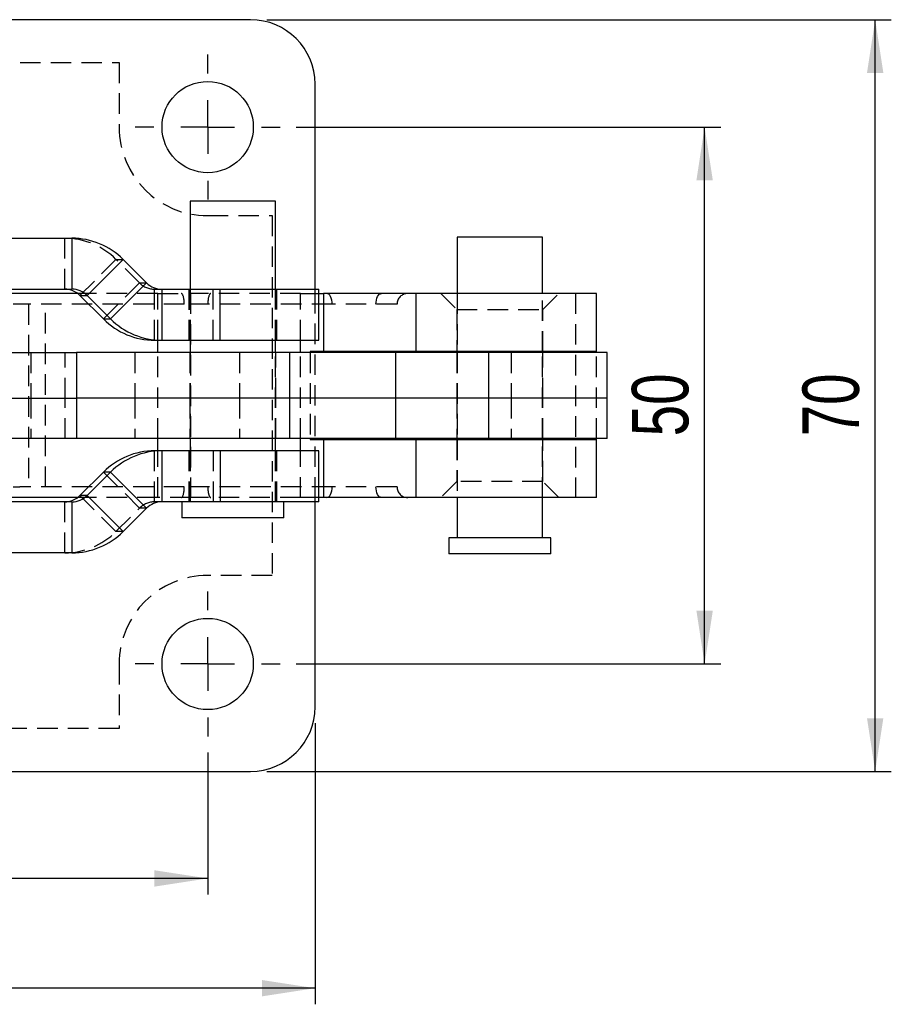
# Model space of a CAD drawing. Extents: x 50 to 602, y 2 to 426.
# Tile 13 of 22: x 269 to 350, y 139 to 231. Entities that reach past the tile are written whole.
import ezdxf

# ---------------------------------------------------------------- set-up
doc = ezdxf.new("R2010")
doc.units = 0
doc.header["$LTSCALE"] = 1.5
doc.linetypes.add('HIDDEN', pattern=[1.905, 1.27, -0.635])
doc.layers.get('0').update_dxf_attribs({"linetype": 'CONTINUOUS'})
doc.layers.add('FORMATO', color=179, linetype='CONTINUOUS')
doc.styles.add('SLDTEXTSTYLE0', font='TXT', dxfattribs={"width": 0.75})
doc.dimstyles.new('SLDDIMSTYLE2', dxfattribs={"dimtxt": 5.25, "dimasz": 4.953, "dimexe": 0, "dimexo": 0.0625, "dimgap": 1.3125, "dimtad": 1, "dimdec": 3, "dimrnd": 1e-09, "dimzin": 12, "dimtxsty": 'SLDTEXTSTYLE0', "dimsah": 1, "dimcen": 0.09, "dimazin": 3, "dimtfac": 1, "dimtdec": 3, "dimtofl": 0, "dimtmove": 0, "dimatfit": 3, "dimtolj": 1, "dimtzin": 12})

# ---------------------------------------------------------------- blocks, each defined once
blk = doc.blocks.new('_D_5')
at = {"layer": 'FORMATO'}
for p, q in [((294.707, 220.788), (334.222, 220.788)), ((332.722, 170.788), (332.722, 220.788)), ((294.707, 170.788), (334.222, 170.788))]:
    blk.add_line(p, q, dxfattribs=at)
for points in [[(332.722, 220.788), (331.96, 215.835), (333.484, 215.835)], [(332.722, 170.788), (333.484, 175.741), (331.96, 175.741)]]:
    blk.add_solid(points, dxfattribs=at)
at = {"layer": 'FORMATO', "insert": (325.954, 191.986), "char_height": 5.25, "attachment_point": 1, "rotation": 90, "style": 'SLDTEXTSTYLE0'}
blk.add_mtext('50', dxfattribs=at)
blk = doc.blocks.new('_D_6')
at = {"layer": 'FORMATO'}
for p, q in [((291.957, 230.788), (350.102, 230.788)), ((348.602, 160.788), (348.602, 230.788)), ((291.957, 160.788), (350.102, 160.788))]:
    blk.add_line(p, q, dxfattribs=at)
for points in [[(348.602, 230.788), (347.84, 225.835), (349.364, 225.835)], [(348.602, 160.788), (349.364, 165.741), (347.84, 165.741)]]:
    blk.add_solid(points, dxfattribs=at)
at = {"layer": 'FORMATO', "insert": (341.835, 191.986), "char_height": 5.25, "attachment_point": 1, "rotation": 90, "style": 'SLDTEXTSTYLE0'}
blk.add_mtext('70', dxfattribs=at)
blk = doc.blocks.new('_D_7')
at = {"layer": 'FORMATO'}
for p, q in [((226.457, 162.538), (226.457, 149.315)), ((286.457, 162.538), (286.457, 149.315)), ((286.457, 150.815), (226.457, 150.815))]:
    blk.add_line(p, q, dxfattribs=at)
for points in [[(226.457, 150.815), (231.41, 150.053), (231.41, 151.577)], [(286.457, 150.815), (281.504, 151.577), (281.504, 150.053)]]:
    blk.add_solid(points, dxfattribs=at)
at = {"layer": 'FORMATO', "insert": (252.697, 157.583), "char_height": 5.25, "attachment_point": 1, "style": 'SLDTEXTSTYLE0'}
blk.add_mtext('60', dxfattribs=at)
blk = doc.blocks.new('_D_8')
at = {"layer": 'FORMATO'}
for p, q in [((216.457, 165.288), (216.457, 139.094)), ((296.457, 165.288), (296.457, 139.094)), ((296.457, 140.594), (216.457, 140.594))]:
    blk.add_line(p, q, dxfattribs=at)
for points in [[(216.457, 140.594), (221.41, 139.832), (221.41, 141.356)], [(296.457, 140.594), (291.504, 141.356), (291.504, 139.832)]]:
    blk.add_solid(points, dxfattribs=at)
at = {"layer": 'FORMATO', "insert": (253.433, 147.361), "char_height": 5.25, "attachment_point": 1, "style": 'SLDTEXTSTYLE0'}
blk.add_mtext('80', dxfattribs=at)
blk = doc.blocks.new('SW_CENTERMARKSYMBOL_3')
at = {"layer": 'FORMATO', "color": 0}
for p, q in [((0, 5), (0, 6.75)), ((0, 0), (0, 2.5)), ((-5, 0), (-6.75, 0)), ((0, 0), (-2.5, 0)), ((0, 0), (0, -2.5)), ((0, 0), (2.5, 0)), ((5, 0), (6.75, 0)), ((0, -5), (0, -6.75))]:
    blk.add_line(p, q, dxfattribs=at)
blk = doc.blocks.new('SW_CENTERMARKSYMBOL_4')
at = {"layer": 'FORMATO', "color": 0}
for p, q in [((0, 5), (0, 6.75)), ((0, 0), (0, 2.5)), ((-5, 0), (-6.75, 0)), ((0, 0), (-2.5, 0)), ((0, 0), (0, -2.5)), ((0, 0), (2.5, 0)), ((5, 0), (6.75, 0)), ((0, -5), (0, -6.75))]:
    blk.add_line(p, q, dxfattribs=at)

msp = doc.modelspace()

# ---------------------------------------------------------------- linework, layer by layer
at = {"color": 7, "linetype": 'CONTINUOUS'}
for p, q in [((290.4565, 230.7883), (222.4565, 230.7883)), ((296.4565, 205.6883), (296.4565, 224.7883)), ((284.8302, 213.8883), (284.8302, 205.6883)), ((292.7677, 213.8883), (284.8302, 213.8883)), ((292.7677, 205.6883), (292.7677, 213.8883)), ((251.1342, 210.4383), (273.8159, 210.4383)), ((273.8159, 210.4383), (273.8159, 205.6883)), ((309.6878, 210.5383), (309.6878, 205.2883)), ((317.6253, 210.5383), (309.6878, 210.5383)), ((317.6253, 205.2883), (317.6253, 210.5383)), ((278.5859, 208.4612), (275.2292, 205.1025)), ((278.5859, 208.4612), (280.7718, 206.274)), ((251.1342, 205.6883), (273.8159, 205.6883)), ((280.7718, 206.274), (277.4151, 202.9153)), ((282.1851, 205.6883), (282.1851, 200.9383)), ((282.1851, 205.6883), (287.632, 205.6883)), ((287.632, 200.9383), (287.632, 205.6883)), ((287.632, 205.6883), (296.7999, 205.6883)), ((296.7999, 200.9383), (296.7999, 205.6883)), ((274.3509, 205.2883), (265.3565, 205.2883)), ((274.565, 205.1025), (275.2292, 205.1025)), ((276.7508, 202.9153), (274.565, 205.1025)), ((275.2292, 205.1025), (277.4151, 202.9153)), ((296.7999, 205.2883), (297.2426, 205.2883)), ((297.2426, 205.2883), (297.2426, 199.8883)), ((305.8613, 205.2883), (297.2426, 205.2883)), ((305.8613, 199.8883), (305.8613, 205.2883)), ((322.6565, 205.2883), (305.8613, 205.2883)), ((322.6565, 199.8883), (322.6565, 205.2883)), ((276.7508, 202.9153), (277.4151, 202.9153)), ((281.5209, 200.9383), (282.1851, 200.9383)), ((282.1851, 200.9383), (287.632, 200.9383)), ((284.8302, 200.9383), (284.8302, 199.7883)), ((287.632, 200.9383), (296.7999, 200.9383)), ((292.7677, 199.7883), (292.7677, 200.9383)), ((262.2594, 199.7883), (274.2299, 199.7883)), ((274.2299, 199.7883), (274.2299, 195.5383)), ((294.0895, 199.7883), (274.2299, 199.7883)), ((294.0895, 199.7883), (294.0895, 195.5383)), ((303.9577, 199.7883), (294.0895, 199.7883)), ((296.0019, 199.8883), (296.0019, 199.7883)), ((297.2426, 199.8883), (296.0019, 199.8883)), ((305.8613, 199.8883), (297.2426, 199.8883)), ((303.9577, 199.7883), (303.9577, 195.5383)), ((312.5906, 199.7883), (303.9577, 199.7883)), ((322.6565, 199.8883), (305.8613, 199.8883)), ((309.6878, 199.8883), (309.6878, 199.7883)), ((312.5906, 199.7883), (312.5906, 195.5383)), ((323.6565, 199.7883), (312.5906, 199.7883)), ((317.6253, 199.7883), (317.6253, 199.8883)), ((322.6565, 199.7883), (322.6565, 199.8883)), ((323.6565, 195.5383), (323.6565, 199.7883)), ((262.2594, 195.5383), (274.2299, 195.5383)), ((274.2299, 195.5383), (274.2299, 191.7883)), ((294.0895, 195.5383), (274.2299, 195.5383)), ((294.0895, 195.5383), (294.0895, 191.7883)), ((303.9577, 195.5383), (294.0895, 195.5383)), ((303.9577, 195.5383), (303.9577, 191.7883)), ((312.5906, 195.5383), (303.9577, 195.5383)), ((312.5906, 195.5383), (312.5906, 191.7883)), ((323.6565, 195.5383), (312.5906, 195.5383)), ((323.6565, 191.7883), (323.6565, 195.5383)), ((274.2299, 191.7883), (262.2594, 191.7883)), ((294.0895, 191.7883), (274.2299, 191.7883)), ((284.8302, 191.7883), (284.8302, 190.6383)), ((292.7677, 190.6383), (292.7677, 191.7883)), ((303.9577, 191.7883), (294.0895, 191.7883)), ((296.0019, 191.7883), (296.0019, 191.6883)), ((296.0019, 191.6883), (297.2426, 191.6883)), ((297.2426, 191.6883), (297.2426, 186.2883)), ((297.2426, 191.6883), (305.8613, 191.6883)), ((312.5906, 191.7883), (303.9577, 191.7883)), ((305.8613, 186.2883), (305.8613, 191.6883)), ((305.8613, 191.6883), (322.6565, 191.6883)), ((309.6878, 191.7883), (309.6878, 191.6883)), ((323.6565, 191.7883), (312.5906, 191.7883)), ((317.6253, 191.6883), (317.6253, 191.7883)), ((322.6565, 191.6883), (322.6565, 191.7883)), ((322.6565, 186.2883), (322.6565, 191.6883)), ((282.1851, 190.6383), (281.5209, 190.6383)), ((282.1851, 190.6383), (282.1851, 185.8883)), ((287.632, 190.6383), (282.1851, 190.6383)), ((287.632, 190.6383), (287.632, 185.8883)), ((296.7999, 190.6383), (287.632, 190.6383)), ((296.7999, 185.8883), (296.7999, 190.6383)), ((274.565, 186.474), (276.7508, 188.6612)), ((277.4151, 188.6612), (275.2292, 186.474)), ((277.4151, 188.6612), (276.7508, 188.6612)), ((277.4151, 188.6612), (280.7718, 185.3025)), ((274.3509, 186.2883), (265.3565, 186.2883)), ((275.2292, 186.474), (274.565, 186.474)), ((275.2292, 186.474), (278.5859, 183.1153)), ((297.2426, 186.2883), (296.7999, 186.2883)), ((305.8613, 186.2883), (297.2426, 186.2883)), ((322.6565, 186.2883), (305.8613, 186.2883)), ((309.6878, 186.2883), (309.6878, 182.5383)), ((317.6253, 182.5383), (317.6253, 186.2883)), ((273.8159, 185.8883), (251.1342, 185.8883)), ((273.8159, 185.8883), (273.8159, 181.1383)), ((280.7718, 185.3025), (278.5859, 183.1153)), ((287.632, 185.8883), (282.1851, 185.8883)), ((284.0365, 185.8883), (284.0365, 184.3883)), ((296.7999, 185.8883), (287.632, 185.8883)), ((293.5615, 184.3883), (293.5615, 185.8883)), ((296.4565, 166.7883), (296.4565, 185.8883)), ((293.5615, 184.3883), (284.0365, 184.3883)), ((308.894, 182.5383), (308.894, 181.0383)), ((318.419, 182.5383), (308.894, 182.5383)), ((318.419, 181.0383), (318.419, 182.5383)), ((273.8159, 181.1383), (251.1342, 181.1383)), ((318.419, 181.0383), (308.894, 181.0383)), ((222.4565, 160.7883), (290.4565, 160.7883))]:
    msp.add_line(p, q, dxfattribs=at)
at = {"color": 7, "linetype": 'HIDDEN'}
for p, q in [((234.7065, 226.7883), (278.2065, 226.7883)), ((278.2065, 226.7883), (278.2065, 220.7883)), ((286.4565, 212.5383), (292.4565, 212.5383)), ((292.4565, 212.5383), (292.4565, 179.0383)), ((273.1517, 205.6883), (273.1517, 210.4383)), ((274.565, 205.1025), (277.9217, 208.4612)), ((277.9217, 208.4612), (278.5859, 208.4612)), ((280.1076, 206.274), (277.9217, 208.4612)), ((276.7508, 202.9153), (280.1076, 206.274)), ((280.1076, 206.274), (280.7718, 206.274)), ((281.5209, 205.6883), (282.1851, 205.6883)), ((281.5209, 200.9383), (281.5209, 205.6883)), ((284.699, 205.6883), (284.699, 200.9383)), ((284.8302, 205.6883), (284.8302, 200.9383)), ((286.9678, 200.9383), (286.9678, 205.6883)), ((292.7677, 200.9383), (292.7677, 205.6883)), ((292.899, 200.9383), (292.899, 205.6883)), ((296.4565, 205.2883), (296.4565, 205.6883)), ((281.813, 205.2883), (274.3509, 205.2883)), ((281.813, 205.2883), (284.8707, 205.2883)), ((281.813, 200.9383), (281.813, 205.2883)), ((284.8707, 205.2883), (284.8707, 186.2883)), ((295.1034, 205.2883), (284.8707, 205.2883)), ((295.1034, 205.2883), (296.7999, 205.2883)), ((295.1034, 200.9383), (295.1034, 205.2883)), ((296.4565, 186.2883), (296.4565, 205.2883)), ((308.1565, 205.2883), (309.6565, 203.7883)), ((309.6878, 205.2883), (309.6878, 199.8883)), ((317.6253, 199.8883), (317.6253, 205.2883)), ((317.6565, 203.7883), (319.1565, 205.2883)), ((320.7094, 205.2883), (320.7094, 186.2883)), ((268.9565, 204.2883), (268.3565, 204.2883)), ((284.2783, 204.2883), (268.9565, 204.2883)), ((269.7683, 204.2883), (269.7683, 187.2883)), ((271.3565, 187.2883), (271.3565, 204.2883)), ((298.0447, 204.2883), (284.2783, 204.2883)), ((304.0832, 204.2883), (298.0447, 204.2883)), ((309.6565, 203.7883), (317.6565, 203.7883)), ((309.6565, 203.7883), (309.6565, 199.8883)), ((317.6565, 199.8883), (317.6565, 203.7883)), ((269.9822, 199.7883), (269.9822, 195.5383)), ((273.1822, 195.5383), (273.1822, 199.7883)), ((279.6602, 199.7883), (279.6602, 195.5383)), ((281.813, 191.7883), (281.813, 199.7883)), ((284.799, 199.7883), (284.799, 195.5383)), ((284.8302, 199.7883), (284.8302, 191.7883)), ((289.4097, 199.7883), (289.4097, 195.5383)), ((292.7677, 191.7883), (292.7677, 199.7883)), ((292.799, 195.5383), (292.799, 199.7883)), ((295.1034, 191.7883), (295.1034, 199.7883)), ((296.0019, 199.7883), (296.0019, 191.7883)), ((309.6565, 199.7883), (309.6565, 195.5383)), ((309.6878, 199.7883), (309.6878, 191.7883)), ((314.7225, 199.7883), (314.7225, 195.5383)), ((317.6253, 191.7883), (317.6253, 199.7883)), ((317.6565, 195.5383), (317.6565, 199.7883)), ((322.6565, 191.7883), (322.6565, 199.7883)), ((269.9822, 195.5383), (269.9822, 191.7883)), ((273.1822, 191.7883), (273.1822, 195.5383)), ((279.6602, 195.5383), (279.6602, 191.7883)), ((284.799, 195.5383), (284.799, 191.7883)), ((289.4097, 195.5383), (289.4097, 191.7883)), ((292.799, 191.7883), (292.799, 195.5383)), ((309.6565, 195.5383), (309.6565, 191.7883)), ((314.7225, 195.5383), (314.7225, 191.7883)), ((317.6565, 191.7883), (317.6565, 195.5383)), ((309.6565, 191.6883), (309.6565, 187.7883)), ((309.6878, 191.6883), (309.6878, 186.2883)), ((317.6253, 186.2883), (317.6253, 191.6883)), ((317.6565, 187.7883), (317.6565, 191.6883)), ((281.5209, 185.8883), (281.5209, 190.6383)), ((281.813, 186.2883), (281.813, 190.6383)), ((284.699, 190.6383), (284.699, 185.8883)), ((284.8302, 190.6383), (284.8302, 185.8883)), ((286.9678, 190.6383), (286.9678, 185.8883)), ((292.7677, 185.8883), (292.7677, 190.6383)), ((292.899, 185.8883), (292.899, 190.6383)), ((295.1034, 186.2883), (295.1034, 190.6383)), ((280.1076, 185.3025), (276.7508, 188.6612)), ((268.3565, 187.2883), (268.9565, 187.2883)), ((284.2783, 187.2883), (268.9565, 187.2883)), ((298.0447, 187.2883), (284.2783, 187.2883)), ((304.0832, 187.2883), (298.0447, 187.2883)), ((309.6565, 187.7883), (308.1565, 186.2883)), ((317.6565, 187.7883), (309.6565, 187.7883)), ((319.1565, 186.2883), (317.6565, 187.7883)), ((281.813, 186.2883), (274.3509, 186.2883)), ((277.9217, 183.1153), (274.565, 186.474)), ((284.8707, 186.2883), (281.813, 186.2883)), ((295.1034, 186.2883), (284.8707, 186.2883)), ((296.7999, 186.2883), (295.1034, 186.2883)), ((296.4565, 185.8883), (296.4565, 186.2883)), ((273.1517, 181.1383), (273.1517, 185.8883)), ((277.9217, 183.1153), (280.1076, 185.3025)), ((280.7718, 185.3025), (280.1076, 185.3025)), ((282.1851, 185.8883), (281.5209, 185.8883)), ((278.5859, 183.1153), (277.9217, 183.1153)), ((292.4565, 179.0383), (286.4565, 179.0383)), ((278.2065, 170.7883), (278.2065, 164.7883)), ((278.2065, 164.7883), (234.7065, 164.7883))]:
    msp.add_line(p, q, dxfattribs=at)
at = {"color": 8, "linetype": 'CONTINUOUS'}
for p, q in [((281.813, 199.7883), (281.813, 200.9383)), ((295.1034, 199.7883), (295.1034, 200.9383)), ((281.813, 190.6383), (281.813, 191.7883)), ((295.1034, 190.6383), (295.1034, 191.7883))]:
    msp.add_line(p, q, dxfattribs=at)
at = {"color": 7, "linetype": 'HIDDEN', "flags": 128}
for points in [[(298.0447, 204.2883), (298.0349, 204.4833), (298.0059, 204.6709), (297.9588, 204.8438), (297.8955, 204.9954), (297.8182, 205.1197), (297.7301, 205.2121), (297.6345, 205.269), (297.5351, 205.2883)], [(302.1217, 204.2883), (302.1315, 204.4833), (302.1605, 204.6709), (302.2076, 204.8438), (302.271, 204.9954), (302.3482, 205.1197), (302.4363, 205.2121), (302.5319, 205.269), (302.6313, 205.2883)], [(297.5351, 186.2883), (297.6345, 186.3075), (297.7301, 186.3644), (297.8182, 186.4568), (297.8955, 186.5811), (297.9588, 186.7327), (298.0059, 186.9056), (298.0349, 187.0932), (298.0447, 187.2883)], [(302.6313, 186.2883), (302.5319, 186.3075), (302.4363, 186.3644), (302.3482, 186.4568), (302.271, 186.5811), (302.2076, 186.7327), (302.1605, 186.9056), (302.1315, 187.0932), (302.1217, 187.2883)]]:
    msp.add_lwpolyline(points, dxfattribs=at)
at = {"color": 7, "linetype": 'CONTINUOUS'}
for centre in [(286.4565, 220.7883), (286.4565, 170.7883)]:
    msp.add_circle(centre, 4.25, dxfattribs=at)
for centre, radius, start, end in [((290.4565, 224.7883), 6, 0, 90), ((273.8155, 203.6944), 6.7438, 44.97826, 89.996949), ((273.1515, 203.6901), 1.9982, 44.978279, 89.996967), ((273.8158, 203.6901), 1.9982, 44.978279, 89.996967), ((282.1852, 207.6864), 1.9982, 224.97832, 269.996926), ((281.5213, 207.6821), 6.7438, 224.97823, 269.996994), ((282.1855, 207.6821), 6.7438, 224.97823, 269.996978), ((281.5213, 183.8944), 6.7438, 90.003006, 135.02177), ((282.1855, 183.8944), 6.7438, 90.003022, 135.02177), ((273.1515, 187.8864), 1.9982, 270.003033, 315.021721), ((273.8158, 187.8864), 1.9982, 270.003033, 315.021721), ((282.1852, 183.8901), 1.9982, 90.003074, 135.02168), ((273.8155, 187.8821), 6.7438, 270.003051, 315.02174), ((290.4565, 166.7883), 6, 270, 0)]:
    msp.add_arc(centre, radius, start, end, dxfattribs=at)
at = {"color": 7, "linetype": 'HIDDEN'}
for centre, radius, start, end in [((286.4565, 220.7883), 8.25, 180, 270), ((273.1513, 203.6944), 6.7438, 44.978297, 89.996928), ((281.521, 207.6864), 1.9982, 224.978196, 269.99705), ((305.0832, 204.2883), 1, 90, 180), ((305.0832, 187.2883), 1, 180, 270), ((281.521, 183.8901), 1.9982, 90.00295, 135.021804), ((273.1513, 187.8821), 6.7438, 270.003072, 315.021703), ((286.4565, 170.7883), 8.25, 90, 180)]:
    msp.add_arc(centre, radius, start, end, dxfattribs=at)
for centre, start_param, end_param in [((284.0044, 204.2883), 4.712389, 6.2831853), ((286.7437, 204.2883), 0, 1.5707963), ((284.0044, 187.2883), 3.1415927, 4.712389), ((286.7437, 187.2883), 1.5707963, 3.1415927)]:
    msp.add_ellipse(centre, major_axis=(0, 1), ratio=0.273931, start_param=start_param, end_param=end_param, dxfattribs=at)

# ---------------------------------------------------------------- block references
at = {"layer": 'FORMATO'}
for name, p in [('SW_CENTERMARKSYMBOL_4', (286.4565, 220.7883)), ('SW_CENTERMARKSYMBOL_3', (286.4565, 170.7883))]:
    msp.add_blockref(name, p, dxfattribs=at)

# ---------------------------------------------------------------- dimensions: what is measured, and where the dimension line sits
for base, p1, p2, picture, middle in [((348.6025, 230.7883), (290.4565, 160.7883), (290.4565, 230.7883), '_D_6', (348.6025, 195.8655)), ((332.7215, 220.7883), (293.2065, 170.7883), (293.2065, 220.7883), '_D_5', (332.7215, 195.8655))]:
    dim = msp.add_linear_dim(base=base, p1=p1, p2=p2, angle=90, dimstyle='SLDDIMSTYLE2', dxfattribs=at)
    dim.commit()
    dim.dimension.update_dxf_attribs({"geometry": picture, "text_midpoint": middle, "dimtype": 160})
for base, p1, p2, picture, middle in [((216.4565, 140.5937), (296.4565, 166.7883), (216.4565, 166.7883), '_D_8', (257.3121, 140.5937)), ((226.4565, 150.8152), (286.4565, 164.0383), (226.4565, 164.0383), '_D_7', (256.5763, 150.8152))]:
    dim = msp.add_linear_dim(base=base, p1=p1, p2=p2, dimstyle='SLDDIMSTYLE2', dxfattribs=at)
    dim.commit()
    dim.dimension.update_dxf_attribs({"geometry": picture, "text_midpoint": middle, "dimtype": 160})

doc.saveas('drawing.dxf')
